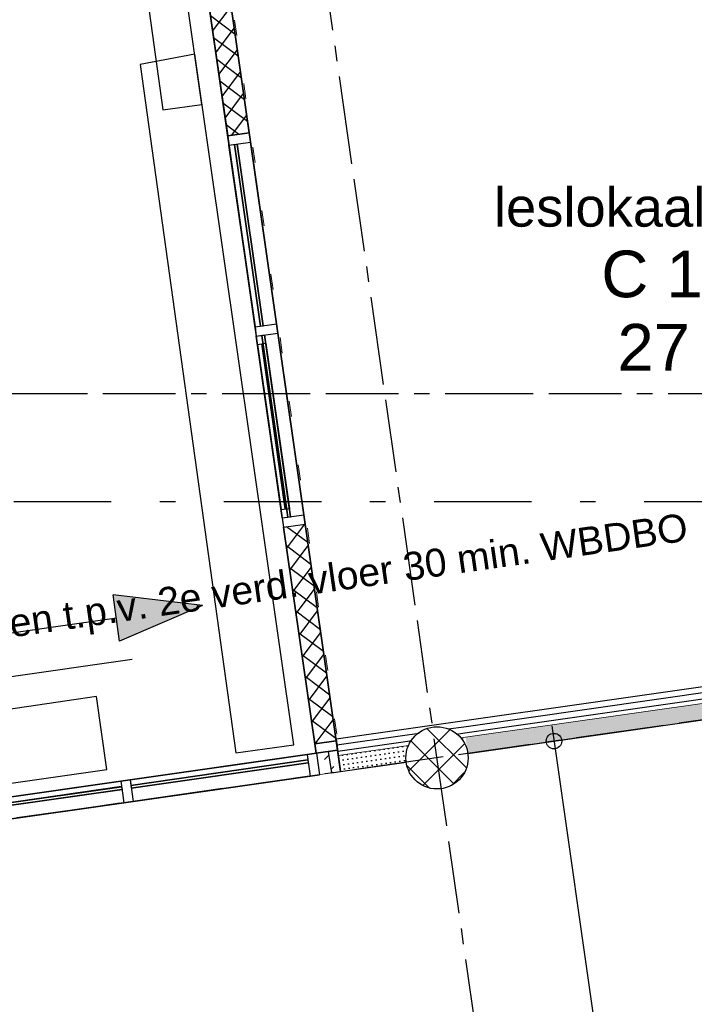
# Model space of a CAD drawing. Extents: x 1006 to 5197, y -24 to 263.
# Tile 100 of 124: x 1083.69 to 1088.03, y 6.03 to 12.36. Entities that reach past the tile are written whole.
import ezdxf
from ezdxf.enums import TextEntityAlignment as Align

# ---------------------------------------------------------------- set-up
doc = ezdxf.new("R2010")
doc.units = 0
doc.header["$MEASUREMENT"] = 0
for name, pattern in [('B0302', [1.2510000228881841, 0.6260000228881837, -0.3125, 0, -0.3125000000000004]), ('B0602', [0.3125, 0, -0.3125]), ('B0805', [1.3666666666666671, 0.5666666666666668, -0.1, 0.03333333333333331, -0.09999999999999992, 0.4666666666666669, -0.1000000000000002])]:
    doc.linetypes.add(name, pattern=pattern)
for name, color, linetype in [('00 WBDBO', 7, 'Continuous'), ('21 Buitenwanden', 7, 'Continuous'), ('22 Niet Constr Binnenwanden', 7, 'Continuous'), ('23 Vloeren', 7, 'Continuous'), ('24 Trappen', 7, 'Continuous'), ('28 Draagconstructies', 7, 'Continuous'), ('99 Aankleding 2D tek', 7, 'Continuous'), ('A Lijn doorsnede', 7, 'Continuous'), ('A Stramien', 7, 'Continuous'), ('T Tekst algemeen', 7, 'Continuous'), ('T Tekst_dim 1_ 100', 7, 'Continuous'), ('Z Gebruiksopp', 7, 'Continuous')]:
    doc.layers.add(name, color=color, linetype=linetype)
doc.styles.add('GENERATED_STYLE_3', font='Arial')
doc.styles.add('GENERATED_STYLE_5', font='Arial')
doc.styles.get("Standard").update_dxf_attribs({"font": 'txt', "bigfont": 'BIGFONT.SHX'})
doc.linetypes.add('B30', pattern='A,0,[3,120 2E VERDIEPING1.Shx,S=0.01984126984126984,R=0,X=0,Y=-3.996802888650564e-16],-2.5,0', length=2.5)
doc.dimstyles.new('GENERATED_STYLE__1', dxfattribs={"dimtxt": 0.25, "dimasz": 0.19, "dimexe": 0.18, "dimexo": 0, "dimgap": 0.09, "dimtad": 1, "dimdec": 0, "dimlfac": 1000, "dimzin": 0, "dimdsep": 46, "dimtxsty": 'Standard', "dimblk": 'ARROWHEAD_7', "dimblk1": 'ARROWHEAD_7', "dimblk2": 'ARROWHEAD_7', "dimcen": 0.09, "dimclrd": 7, "dimclre": 7, "dimclrt": 7, "dimadec": 1, "dimazin": 0, "dimtfac": 1, "dimtdec": 4, "dimtmove": 0, "dimatfit": 3, "dimfxl": 0, "dimtolj": 1, "dimtzin": 0, "dimarcsym": 0})
doc.dimstyles.new('GENERATED_STYLE__5', dxfattribs={"dimtxt": 0.1799999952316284, "dimasz": 0.19, "dimexe": 0.18, "dimexo": 0.04, "dimgap": 0.09, "dimtad": 1, "dimtih": 1, "dimtoh": 1, "dimdec": 0, "dimzin": 0, "dimdsep": 46, "dimtxsty": 'Standard', "dimblk": 'ARROWHEAD_9', "dimblk1": 'ARROWHEAD_9', "dimblk2": 'ARROWHEAD_9', "dimcen": 0.09, "dimclrd": 7, "dimclre": 7, "dimclrt": 7, "dimadec": 1, "dimazin": 0, "dimtfac": 1, "dimtdec": 4, "dimtmove": 0, "dimatfit": 3, "dimfxl": 0, "dimtolj": 1, "dimtzin": 0, "dimarcsym": 0})
pattern_1 = [(8.14500852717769, (988.2137332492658, 0), (-0.004250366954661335, 0.02969738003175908), [0, -0.03])]
pattern_2 = [(8.14500852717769, (988.2137332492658, 0), (-0.005667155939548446, 0.0395965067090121), [])]

# ---------------------------------------------------------------- blocks, each defined once
blk = doc.blocks.new('leslokaal muziek_C 1.6.8_273_2', base_point=(1088.094321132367, 10.66369410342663))
at = {"linetype": 'Continuous', "lineweight": 0, "flags": 1}
for tag in ['ROOM_PERIM', 'ROOM_WALLS_SURF', 'ROOM_DOORS_SURF', 'ROOM_WINDS_SURF', 'ROOM_BASELEV', 'ROOM_HEIGHT', 'ROOM_NET_AREA', 'ROOM_REDUCED_AREA', 'ROOM_CALC_AREA', 'ROOM_VOLUME']:
    blk.add_attdef(tag, text='', height=2, dxfattribs=at).set_placement((1088.094321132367, 10.09226553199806), align=Align.BOTTOM_LEFT)
at = {"layer": 'Z Gebruiksopp'}
for tag, height, style, p in [('ROOM_NAME', 0.25, 'GENERATED_STYLE_5', (1086.741219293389, 10.9503974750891)), ('ROOM_NUMBER', 0.3, 'GENERATED_STYLE_3', (1087.431073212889, 10.481309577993)), ('ROOM_AREA', 0.3, 'GENERATED_STYLE_3', (1087.535336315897, 10.00988100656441))]:
    blk.add_attdef(tag, text='', height=height, dxfattribs=dict(at, style=style)).set_placement(p, align=Align.BOTTOM_LEFT)
blk = doc.blocks.new('SLAB_399_2', base_point=(1072.985624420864, 25.8483122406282))
at = {"layer": '23 Vloeren', "color": 255, "linetype": 'B0602', "lineweight": 0, "flags": 128}
blk.add_lwpolyline([(1072.985624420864, 25.8483122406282), (1082.120897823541, 29.47730748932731), (1083.104615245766, 22.58390028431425), (1086.920980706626, 23.13567233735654), (1086.970463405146, 23.14282657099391), (1087.041506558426, 22.64644695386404), (1086.992013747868, 22.6393633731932), (1087.188535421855, 20.77546021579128), (1083.427153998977, 20.23712148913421), (1083.45781805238, 20.02224290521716), (1083.965975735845, 20.09497155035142), (1085.765258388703, 7.523355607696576), (1079.746704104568, 6.661964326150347), (1080.506673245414, 1.352048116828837), (1090.065334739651, 1.352048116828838), (1090.065334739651, 2.35204629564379), (1094.799167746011, 2.35204629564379), (1091.548490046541, 25.06458195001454), (1088.657841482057, 24.65160328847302), (1088.150631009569, 28.19549075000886), (1091.041175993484, 28.60919313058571), (1089.765735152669, 37.52071812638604), (1074.170468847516, 34.62885869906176), (1072.532516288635, 34.62885869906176)], close=True, dxfattribs=at)
blk = doc.blocks.new('VLIESGEVEL 06 2DE', base_point=(988.2137332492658, 0))
at = {"layer": '21 Buitenwanden', "linetype": 'Continuous'}
for p, q in [((985.240297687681, 6.938893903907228e-18), (991.10506585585, 6.938893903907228e-18)), ((991.10506585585, 6.938893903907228e-18), (985.240297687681, 6.938893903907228e-18)), ((988.6856882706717, 9.020562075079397e-17), (989.8353184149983, 9.020562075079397e-17)), ((988.6856882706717, 9.020562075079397e-17), (989.8353184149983, 9.020562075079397e-17)), ((989.8353184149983, 9.020562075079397e-17), (988.6856882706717, 9.020562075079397e-17)), ((988.6856882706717, 9.020562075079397e-17), (989.8353184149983, 9.020562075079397e-17)), ((989.8353184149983, 9.020562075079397e-17), (988.6856882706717, 9.020562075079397e-17)), ((988.6856882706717, 9.020562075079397e-17), (989.8353184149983, 9.020562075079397e-17)), ((989.8353184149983, 9.020562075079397e-17), (988.6856882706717, 9.020562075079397e-17)), ((988.6856882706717, 9.020562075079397e-17), (989.8353184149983, 9.020562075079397e-17)), ((989.8353184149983, 9.020562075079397e-17), (988.6856882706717, 9.020562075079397e-17)), ((989.8353184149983, 9.020562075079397e-17), (989.8953184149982, 9.020562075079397e-17)), ((989.8353184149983, 9.020562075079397e-17), (989.8353184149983, -0.1399999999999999)), ((989.8353184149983, 9.020562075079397e-17), (989.8353184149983, -0.1399999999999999)), ((989.8353184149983, 9.020562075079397e-17), (989.8353184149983, -0.1399999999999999)), ((989.8353184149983, 9.020562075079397e-17), (989.8353184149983, -0.1399999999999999)), ((989.8353184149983, 9.020562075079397e-17), (989.8353184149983, -0.1399999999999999)), ((989.8353184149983, 9.020562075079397e-17), (989.8353184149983, -0.1399999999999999)), ((989.8353184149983, 9.020562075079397e-17), (989.8353184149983, -0.1399999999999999)), ((989.8353184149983, 9.020562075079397e-17), (989.8353184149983, -0.1399999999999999)), ((989.8353184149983, 9.020562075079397e-17), (989.8353184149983, -0.1399999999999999)), ((990.4886921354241, 0.0001000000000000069), (989.8953184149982, 0.0001000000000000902)), ((989.8953184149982, 9.020562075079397e-17), (991.04506585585, 6.938893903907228e-18)), ((991.04506585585, 6.938893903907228e-18), (989.8953184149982, 9.020562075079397e-17)), ((989.8953184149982, 9.020562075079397e-17), (989.8953184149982, -0.05399999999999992)), ((989.8953184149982, 9.020562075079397e-17), (989.8953184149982, -0.05399999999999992)), ((989.8953184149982, 9.020562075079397e-17), (991.04506585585, 6.938893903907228e-18)), ((991.04506585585, 6.938893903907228e-18), (989.8953184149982, 9.020562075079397e-17)), ((989.8953184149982, 9.020562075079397e-17), (991.04506585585, 6.938893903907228e-18)), ((991.04506585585, 6.938893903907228e-18), (989.8953184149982, 9.020562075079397e-17)), ((989.8953184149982, 9.020562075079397e-17), (991.04506585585, 6.938893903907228e-18)), ((991.04506585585, 6.938893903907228e-18), (989.8953184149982, 9.020562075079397e-17)), ((989.8953184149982, 9.020562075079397e-17), (991.04506585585, 6.938893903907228e-18)), ((989.8953184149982, 9.020562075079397e-17), (991.04506585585, 6.938893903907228e-18)), ((991.04506585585, 6.938893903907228e-18), (989.8953184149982, 9.020562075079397e-17)), ((989.8953184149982, 9.020562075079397e-17), (989.8953184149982, -0.1399999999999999)), ((989.8953184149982, 9.020562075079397e-17), (989.8953184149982, -0.1399999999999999)), ((989.8953184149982, 9.020562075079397e-17), (989.8953184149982, -0.1399999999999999)), ((989.8953184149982, 9.020562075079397e-17), (989.8953184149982, -0.1399999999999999)), ((989.8953184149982, 9.020562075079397e-17), (989.8953184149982, -0.1399999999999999)), ((989.8953184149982, 9.020562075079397e-17), (989.8953184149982, -0.1399999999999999)), ((989.8953184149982, 9.020562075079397e-17), (989.8953184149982, -0.1399999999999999)), ((989.8953184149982, 9.020562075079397e-17), (989.8953184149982, -0.1399999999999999)), ((989.8953184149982, 9.020562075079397e-17), (989.8953184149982, -0.1399999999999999)), ((990.4886921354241, 0.0001000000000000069), (991.04506585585, 0.0001000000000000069)), ((991.04506585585, 6.938893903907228e-18), (991.04506585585, -0.054)), ((991.04506585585, 6.938893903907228e-18), (991.04506585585, -0.054)), ((991.04506585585, 6.938893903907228e-18), (991.10506585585, 6.938893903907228e-18)), ((991.04506585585, 6.938893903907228e-18), (991.04506585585, -0.14)), ((991.04506585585, 6.938893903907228e-18), (991.04506585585, -0.14)), ((991.04506585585, 6.938893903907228e-18), (991.04506585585, -0.14)), ((991.04506585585, 6.938893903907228e-18), (991.04506585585, -0.14)), ((991.04506585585, 6.938893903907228e-18), (991.04506585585, -0.14)), ((991.04506585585, 6.938893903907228e-18), (991.04506585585, -0.14)), ((991.04506585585, 6.938893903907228e-18), (991.04506585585, -0.14)), ((991.04506585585, 6.938893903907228e-18), (991.04506585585, -0.14)), ((991.04506585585, 6.938893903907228e-18), (991.04506585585, -0.14)), ((991.10506585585, 6.938893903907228e-18), (991.10506585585, -0.14)), ((991.10506585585, 6.938893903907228e-18), (991.10506585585, -0.14)), ((991.10506585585, 6.938893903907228e-18), (991.10506585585, -0.14)), ((988.6856882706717, -0.03599999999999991), (989.833688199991, -0.03599999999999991)), ((989.833688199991, -0.03599999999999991), (988.6856882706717, -0.03599999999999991)), ((988.6856882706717, -0.03599999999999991), (989.8353184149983, -0.03599999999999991)), ((989.8353184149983, -0.03599999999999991), (988.6856882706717, -0.03599999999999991)), ((988.6856882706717, -0.05399999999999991), (989.833688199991, -0.05399999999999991)), ((989.833688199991, -0.05399999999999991), (988.6856882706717, -0.05399999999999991)), ((988.6856882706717, -0.05399999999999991), (989.8353184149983, -0.05399999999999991)), ((989.8353184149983, -0.05399999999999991), (988.6856882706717, -0.05399999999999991)), ((988.6856882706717, -0.05399999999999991), (989.8353184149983, -0.05399999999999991)), ((989.8353184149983, -0.05399999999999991), (988.6856882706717, -0.05399999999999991)), ((988.6856882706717, -0.05399999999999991), (989.8353184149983, -0.05399999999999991)), ((989.8353184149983, -0.05399999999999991), (988.6856882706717, -0.05399999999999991)), ((988.6856882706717, -0.05409999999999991), (989.8353184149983, -0.05409999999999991)), ((989.8353184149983, -0.05409999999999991), (988.6856882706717, -0.05409999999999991)), ((988.6856882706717, -0.05409999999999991), (989.8353184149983, -0.05409999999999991)), ((989.8353184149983, -0.05409999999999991), (988.6856882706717, -0.05409999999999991)), ((989.833688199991, -0.03599999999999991), (989.833688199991, -0.05399999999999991)), ((989.833688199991, -0.03599999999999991), (989.833688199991, -0.05399999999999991)), ((989.8353184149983, -0.03599999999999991), (989.8353184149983, -0.05399999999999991)), ((989.8353184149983, -0.03599999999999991), (989.8353184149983, -0.05399999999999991)), ((989.8353184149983, -0.05399999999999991), (989.8353184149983, -0.05409999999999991)), ((989.8353184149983, -0.05399999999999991), (989.8353184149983, -0.05409999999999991)), ((989.8353184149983, -0.05399999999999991), (989.8353184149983, -0.05409999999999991)), ((989.8353184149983, -0.05399999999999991), (989.8353184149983, -0.05409999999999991)), ((989.8953184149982, -0.03599999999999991), (991.04506585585, -0.03599999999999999)), ((991.04506585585, -0.03599999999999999), (989.8953184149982, -0.03599999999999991)), ((989.8953184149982, -0.03599999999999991), (989.8953184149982, -0.05399999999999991)), ((989.8953184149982, -0.03599999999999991), (989.8953184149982, -0.05399999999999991)), ((989.8953184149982, -0.05399999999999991), (991.04506585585, -0.05399999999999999)), ((991.04506585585, -0.05399999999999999), (989.8953184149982, -0.05399999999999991)), ((989.8953184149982, -0.05399999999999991), (991.04506585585, -0.05399999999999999)), ((991.04506585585, -0.05399999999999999), (989.8953184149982, -0.05399999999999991)), ((989.8953184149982, -0.05399999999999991), (989.8953184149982, -0.05409999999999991)), ((989.8953184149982, -0.05399999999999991), (989.8953184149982, -0.05409999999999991)), ((989.8953184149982, -0.05399999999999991), (991.04506585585, -0.05399999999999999)), ((991.04506585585, -0.05399999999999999), (989.8953184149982, -0.05399999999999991)), ((989.8953184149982, -0.05399999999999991), (989.8953184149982, -0.05409999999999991)), ((989.8953184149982, -0.05399999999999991), (989.8953184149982, -0.05409999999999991)), ((989.8953184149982, -0.05399999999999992), (991.04506585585, -0.054)), ((991.04506585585, -0.054), (989.8953184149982, -0.05399999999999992)), ((989.8953184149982, -0.05409999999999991), (991.04506585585, -0.0541)), ((991.04506585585, -0.0541), (989.8953184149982, -0.05409999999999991)), ((989.8953184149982, -0.05409999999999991), (991.04506585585, -0.0541)), ((991.04506585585, -0.0541), (989.8953184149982, -0.05409999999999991)), ((991.04506585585, -0.03599999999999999), (991.04506585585, -0.05399999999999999)), ((991.04506585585, -0.03599999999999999), (991.04506585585, -0.05399999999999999)), ((991.04506585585, -0.05399999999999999), (991.04506585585, -0.0541)), ((991.04506585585, -0.05399999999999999), (991.04506585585, -0.0541)), ((991.04506585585, -0.05399999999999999), (991.04506585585, -0.0541)), ((991.04506585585, -0.05399999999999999), (991.04506585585, -0.0541)), ((991.10506585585, -0.14), (985.240297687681, -0.14)), ((991.10506585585, -0.14), (985.240297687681, -0.14)), ((988.6856882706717, -0.1399999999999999), (989.8353184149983, -0.1399999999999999)), ((988.6856882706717, -0.1399999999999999), (989.8353184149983, -0.1399999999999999)), ((989.8353184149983, -0.1399999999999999), (988.6856882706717, -0.1399999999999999)), ((988.6856882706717, -0.1399999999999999), (989.8353184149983, -0.1399999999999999)), ((989.8353184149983, -0.1399999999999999), (988.6856882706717, -0.1399999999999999)), ((988.6856882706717, -0.1399999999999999), (989.8353184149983, -0.1399999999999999)), ((989.8353184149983, -0.1399999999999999), (988.6856882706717, -0.1399999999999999)), ((988.6856882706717, -0.1399999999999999), (989.8353184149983, -0.1399999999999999)), ((989.8353184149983, -0.1399999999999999), (988.6856882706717, -0.1399999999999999)), ((989.8353184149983, -0.1399999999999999), (989.8953184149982, -0.1399999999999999)), ((989.8953184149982, -0.1399999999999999), (991.04506585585, -0.14)), ((991.04506585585, -0.14), (989.8953184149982, -0.1399999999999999)), ((989.8953184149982, -0.1399999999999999), (991.04506585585, -0.14)), ((991.04506585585, -0.14), (989.8953184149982, -0.1399999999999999)), ((989.8953184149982, -0.1399999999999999), (991.04506585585, -0.14)), ((991.04506585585, -0.14), (989.8953184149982, -0.1399999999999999)), ((989.8953184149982, -0.1399999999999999), (991.04506585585, -0.14)), ((989.8953184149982, -0.1399999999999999), (991.04506585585, -0.14)), ((991.04506585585, -0.14), (989.8953184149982, -0.1399999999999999)), ((991.04506585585, -0.14), (991.10506585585, -0.14))]:
    blk.add_line(p, q, dxfattribs=at)
blk = doc.blocks.new('WALL_191_2', base_point=(1079.746436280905, 6.661925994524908))
at = {"layer": '21 Buitenwanden', "linetype": 'Continuous'}
h = blk.add_hatch(dxfattribs=at)
h.set_pattern_fill('13_45gr_isolatie_0002', color=256, style=0, pattern_type=2)
h.set_pattern_definition([(45, (988.2137332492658, 0), (-0.05303300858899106, 0.05303300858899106), []), (135, (988.2137332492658, 0), (0.05303300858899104, 0.05303300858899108), [])])
h.paths.add_polyline_path([(1085.698059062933, 7.51373786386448), (1085.75547399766, 7.521955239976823), (1085.597051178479, 7.640707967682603), (1085.678224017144, 7.652325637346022)], flags=0)
for p, q in [((1085.698059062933, 7.51373786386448), (1085.678224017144, 7.652325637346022)), ((1085.698059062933, 7.513737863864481), (1085.75547399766, 7.521955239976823))]:
    blk.add_line(p, q, dxfattribs=at)
at = {"layer": '21 Buitenwanden', "linetype": 'Continuous', "xscale": 1.000039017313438, "rotation": 8.145008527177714}
blk.add_blockref('VLIESGEVEL 06 2DE', (1082.737193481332, 7.23139762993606), dxfattribs=at)
blk = doc.blocks.new('SSN_VLIESGEVEL 05 2DE', base_point=(988.2137332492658, 0))
at = {"layer": '21 Buitenwanden', "linetype": 'Continuous'}
h = blk.add_hatch(dxfattribs=at)
h.set_pattern_fill('Raster_100_0002', color=256, style=0, pattern_type=2)
h.set_pattern_definition([(44.99999999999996, (990.1032108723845, -0.05620352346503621), (-0.07071067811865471, 0.0707106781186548), []), (135, (990.1032108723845, -0.05620352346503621), (0.07071067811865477, 0.07071067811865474), [])])
h.paths.add_polyline_path([(989.2357331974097, -0.14), (990.4157333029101, -0.14), (990.4157333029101, 0), (989.2357331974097, 0)], flags=0)
h = blk.add_hatch(dxfattribs=at)
h.set_pattern_fill('Raster_100_0002', color=256, style=0, pattern_type=2)
h.set_pattern_definition([(45.00000000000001, (993.5742143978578, -0.08571208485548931), (-0.07071067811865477, 0.07071067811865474), []), (135.0000000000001, (993.5742143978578, -0.08571208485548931), (0.07071067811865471, 0.0707106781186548), [])])
h.paths.add_polyline_path([(992.955733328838, -0.14), (994.3637332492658, -0.14), (994.3637332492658, 0), (992.955733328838, 0)], flags=0)
for p, q in [((994.4237332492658, 0), (982.0037332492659, 0)), ((994.4237332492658, 0), (982.0037332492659, 0)), ((990.4157333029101, 0), (989.2357331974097, 0)), ((989.2357331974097, 0), (991.6557332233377, 0)), ((990.4157333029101, 0), (989.2357331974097, 0)), ((989.2357331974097, 0), (990.4157333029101, 0)), ((989.2357331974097, 0), (990.4157333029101, 0)), ((990.4157333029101, 0), (989.2357331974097, 0)), ((989.2357331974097, 0), (990.4157333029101, 0)), ((990.4157333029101, 0), (989.2357331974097, 0)), ((989.2357331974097, 0), (990.4157333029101, 0)), ((990.4157333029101, 0), (989.2357331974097, 0)), ((990.4157333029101, -0.14), (990.4157333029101, 0)), ((990.4157333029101, 0), (990.4157333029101, -0.14)), ((990.4157333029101, 0), (990.4157333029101, -0.14)), ((990.4157333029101, 0), (990.4157333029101, -0.14)), ((990.4157333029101, 0), (990.4157333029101, -0.14)), ((990.4157333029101, 0), (990.4157333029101, -0.14)), ((990.4157333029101, 0), (990.4157333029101, -0.14)), ((990.4157333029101, 0), (990.4157333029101, -0.14)), ((990.4157333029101, 0), (990.4157333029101, -0.14)), ((990.47573330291, 0), (991.6557332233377, 0)), ((991.6557332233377, 0), (990.47573330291, 0)), ((991.6557332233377, 0), (990.47573330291, 0)), ((990.47573330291, 0), (991.6557332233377, 0)), ((991.6557332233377, 0), (990.47573330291, 0)), ((990.47573330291, 0), (991.6557332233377, 0)), ((991.6557332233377, 0), (990.47573330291, 0)), ((990.47573330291, 0), (991.6557332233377, 0)), ((990.47573330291, 0), (990.47573330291, -0.14)), ((990.47573330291, 0), (990.47573330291, -0.14)), ((990.47573330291, 0), (990.47573330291, -0.14)), ((990.47573330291, 0), (990.47573330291, -0.14)), ((990.47573330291, 0), (990.47573330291, -0.14)), ((990.47573330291, 0), (990.47573330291, -0.14)), ((990.47573330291, 0), (990.47573330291, -0.14)), ((990.47573330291, 0), (990.47573330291, -0.14)), ((991.6557332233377, 0), (991.7157332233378, 0)), ((991.6557332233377, 0), (991.6557332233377, -0.14)), ((991.6557332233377, 0), (991.6557332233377, -0.14)), ((991.6557332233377, 0), (991.6557332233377, -0.14)), ((991.6557332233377, 0), (991.6557332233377, -0.14)), ((991.6557332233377, 0), (991.6557332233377, -0.14)), ((991.6557332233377, 0), (991.6557332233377, -0.14)), ((991.6557332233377, 0), (991.6557332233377, -0.14)), ((991.6557332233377, 0), (991.6557332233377, -0.14)), ((991.6557332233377, 0), (991.6557332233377, -0.14)), ((991.7157332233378, 0), (992.8957333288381, 0)), ((992.8957333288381, 0), (991.7157332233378, 0)), ((991.7157332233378, 0), (991.7157332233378, -0.05400000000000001)), ((991.7157332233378, 0), (991.7157332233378, -0.05400000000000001)), ((991.7157332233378, 0), (992.8957333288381, 0)), ((991.7157332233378, 0), (992.8957333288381, 0)), ((992.8957333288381, 0), (991.7157332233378, 0)), ((991.7157332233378, 0), (992.8957333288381, 0)), ((992.8957333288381, 0), (991.7157332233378, 0)), ((991.7157332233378, 0), (992.8957333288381, 0)), ((992.8957333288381, 0), (991.7157332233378, 0)), ((991.7157332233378, 0), (992.8957333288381, 0)), ((992.8957333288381, 0), (991.7157332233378, 0)), ((991.7157332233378, 0), (991.7157332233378, -0.14)), ((991.7157332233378, 0), (991.7157332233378, -0.14)), ((991.7157332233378, 0), (991.7157332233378, -0.14)), ((991.7157332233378, 0), (991.7157332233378, -0.14)), ((991.7157332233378, 0), (991.7157332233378, -0.14)), ((991.7157332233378, 0), (991.7157332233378, -0.14)), ((991.7157332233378, 0), (991.7157332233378, -0.14)), ((991.7157332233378, 0), (991.7157332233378, -0.14)), ((991.7157332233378, 0), (991.7157332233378, -0.14)), ((991.7697332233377, 0), (992.8417333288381, 0)), ((992.8417333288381, 0), (991.7697332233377, 0)), ((991.7697332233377, 0), (991.7697332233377, -0.05400000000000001)), ((991.7697332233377, 0), (991.7697332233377, -0.05400000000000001)), ((992.305733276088, 0.0001), (992.8957333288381, 0.0001)), ((992.8417333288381, 0), (992.8417333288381, -0.05400000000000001)), ((992.8417333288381, 0), (992.8417333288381, -0.05400000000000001)), ((992.8957333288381, 0), (992.8957333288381, -0.05400000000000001)), ((992.8957333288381, 0), (992.8957333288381, -0.05400000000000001)), ((992.8957333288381, 0), (992.955733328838, 0)), ((992.8957333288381, 0), (992.8957333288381, -0.14)), ((992.8957333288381, 0), (992.8957333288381, -0.14)), ((992.8957333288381, 0), (992.8957333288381, -0.14)), ((992.8957333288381, 0), (992.8957333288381, -0.14)), ((992.8957333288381, 0), (992.8957333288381, -0.14)), ((992.8957333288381, 0), (992.8957333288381, -0.14)), ((992.8957333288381, 0), (992.8957333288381, -0.14)), ((992.8957333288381, 0), (992.8957333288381, -0.14)), ((992.8957333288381, 0), (992.8957333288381, -0.14)), ((994.3637332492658, 0), (992.955733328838, 0)), ((992.955733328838, 0), (992.955733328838, -0.14)), ((992.955733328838, 0), (994.3637332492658, 0)), ((994.3637332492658, 0), (992.955733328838, 0)), ((992.955733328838, 0), (994.3637332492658, 0)), ((994.3637332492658, 0), (992.955733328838, 0)), ((992.955733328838, 0), (994.3637332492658, 0)), ((994.3637332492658, 0), (992.955733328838, 0)), ((992.955733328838, 0), (994.3637332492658, 0)), ((992.955733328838, 0), (994.3637332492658, 0)), ((994.3637332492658, 0), (992.955733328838, 0)), ((992.955733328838, 0), (992.955733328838, -0.14)), ((992.955733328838, 0), (992.955733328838, -0.14)), ((992.955733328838, 0), (992.955733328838, -0.14)), ((992.955733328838, 0), (992.955733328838, -0.14)), ((992.955733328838, 0), (992.955733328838, -0.14)), ((992.955733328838, 0), (992.955733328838, -0.14)), ((992.955733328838, 0), (992.955733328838, -0.14)), ((992.955733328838, 0), (992.955733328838, -0.14)), ((992.955733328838, 0), (992.955733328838, -0.14)), ((994.3637332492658, -0.14), (994.3637332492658, 0)), ((994.3637332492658, 0), (994.4237332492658, 0)), ((994.3637332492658, 0), (994.3637332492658, -0.14)), ((994.3637332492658, 0), (994.3637332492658, -0.14)), ((994.3637332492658, 0), (994.3637332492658, -0.14)), ((994.3637332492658, 0), (994.3637332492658, -0.14)), ((994.3637332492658, 0), (994.3637332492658, -0.14)), ((994.3637332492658, 0), (994.3637332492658, -0.14)), ((994.3637332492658, 0), (994.3637332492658, -0.14)), ((994.3637332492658, 0), (994.3637332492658, -0.14)), ((994.3637332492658, 0), (994.3637332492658, -0.14)), ((994.4237332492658, -0.14), (994.4237332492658, 0)), ((994.4237332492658, 0), (994.4237332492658, -0.14)), ((994.4237332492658, 0), (994.4237332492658, -0.14)), ((990.4757331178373, -0.036), (991.6557332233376, -0.036)), ((991.6557332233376, -0.036), (990.4757331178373, -0.036)), ((990.4757331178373, -0.036), (990.4757331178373, -0.054)), ((990.4757331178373, -0.036), (990.4757331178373, -0.054)), ((990.4757331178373, -0.054), (990.4757331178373, -0.0541)), ((990.4757331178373, -0.054), (990.4757331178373, -0.0541)), ((990.4757331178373, -0.054), (990.4757331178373, -0.0541)), ((990.4757331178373, -0.054), (990.4757331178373, -0.0541)), ((990.4757331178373, -0.054), (990.4757331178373, -0.0541)), ((990.4757331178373, -0.054), (990.4757331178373, -0.0541)), ((990.4757331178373, -0.0541), (991.6557332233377, -0.0541)), ((991.6557332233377, -0.0541), (990.4757331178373, -0.0541)), ((990.4757331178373, -0.0541), (991.6557332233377, -0.0541)), ((991.6557332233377, -0.0541), (990.4757331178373, -0.0541)), ((990.4757331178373, -0.0541), (991.6557332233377, -0.0541)), ((991.6557332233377, -0.0541), (990.4757331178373, -0.0541)), ((991.6557332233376, -0.036), (991.6557332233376, -0.054)), ((991.6557332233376, -0.036), (991.6557332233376, -0.054)), ((991.6557332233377, -0.054), (991.6557332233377, -0.0541)), ((991.6557332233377, -0.054), (991.6557332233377, -0.0541)), ((991.6557332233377, -0.054), (991.6557332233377, -0.0541)), ((991.6557332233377, -0.054), (991.6557332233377, -0.0541)), ((991.6557332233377, -0.054), (991.6557332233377, -0.0541)), ((991.6557332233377, -0.054), (991.6557332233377, -0.0541)), ((991.7157332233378, -0.036), (992.8957333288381, -0.036)), ((992.8957333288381, -0.036), (991.7157332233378, -0.036)), ((991.7157332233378, -0.036), (991.7157332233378, -0.054)), ((991.7157332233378, -0.036), (991.7157332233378, -0.054)), ((991.7157332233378, -0.054), (991.7157332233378, -0.0541)), ((991.7157332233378, -0.054), (991.7157332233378, -0.0541)), ((991.7157332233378, -0.054), (991.7157332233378, -0.0541)), ((991.7157332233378, -0.054), (991.7157332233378, -0.0541)), ((992.8957333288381, -0.0541), (991.7157332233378, -0.0541)), ((991.7157332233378, -0.0541), (992.8957333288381, -0.0541)), ((992.8957333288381, -0.0541), (991.7157332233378, -0.0541)), ((991.7697332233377, -0.027), (992.8417333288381, -0.027)), ((992.8417333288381, -0.027), (991.7697332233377, -0.027)), ((991.7697332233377, -0.05400000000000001), (992.8417333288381, -0.05400000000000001)), ((992.8417333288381, -0.05400000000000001), (991.7697332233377, -0.05400000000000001)), ((992.8957333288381, -0.036), (992.8957333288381, -0.054)), ((992.8957333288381, -0.036), (992.8957333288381, -0.054)), ((992.8957333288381, -0.054), (992.8957333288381, -0.0541)), ((992.8957333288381, -0.054), (992.8957333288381, -0.0541)), ((992.8957333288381, -0.054), (992.8957333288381, -0.0541)), ((992.8957333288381, -0.054), (992.8957333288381, -0.0541)), ((982.0037332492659, -0.14), (994.4237332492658, -0.14)), ((994.4237332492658, -0.14), (982.0037332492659, -0.14)), ((989.2357331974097, -0.14), (990.4157333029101, -0.14)), ((989.2357331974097, -0.14), (991.6557332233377, -0.14)), ((990.4157333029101, -0.14), (989.2357331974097, -0.14)), ((989.2357331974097, -0.14), (990.4157333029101, -0.14)), ((989.2357331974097, -0.14), (990.4157333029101, -0.14)), ((990.4157333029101, -0.14), (989.2357331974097, -0.14)), ((989.2357331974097, -0.14), (990.4157333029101, -0.14)), ((990.4157333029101, -0.14), (989.2357331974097, -0.14)), ((989.2357331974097, -0.14), (990.4157333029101, -0.14)), ((990.4157333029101, -0.14), (989.2357331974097, -0.14)), ((990.47573330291, -0.14), (991.6557332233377, -0.14)), ((991.6557332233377, -0.14), (990.47573330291, -0.14)), ((991.6557332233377, -0.14), (990.47573330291, -0.14)), ((990.47573330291, -0.14), (991.6557332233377, -0.14)), ((991.6557332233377, -0.14), (990.47573330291, -0.14)), ((990.47573330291, -0.14), (991.6557332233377, -0.14)), ((991.6557332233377, -0.14), (990.47573330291, -0.14)), ((990.47573330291, -0.14), (991.6557332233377, -0.14)), ((991.6557332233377, -0.14), (991.7157332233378, -0.14)), ((991.7157332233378, -0.14), (992.8957333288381, -0.14)), ((991.7157332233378, -0.14), (992.8957333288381, -0.14)), ((992.8957333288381, -0.14), (991.7157332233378, -0.14)), ((991.7157332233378, -0.14), (992.8957333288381, -0.14)), ((992.8957333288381, -0.14), (991.7157332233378, -0.14)), ((991.7157332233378, -0.14), (992.8957333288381, -0.14)), ((992.8957333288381, -0.14), (991.7157332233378, -0.14)), ((991.7157332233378, -0.14), (992.8957333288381, -0.14)), ((992.8957333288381, -0.14), (991.7157332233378, -0.14)), ((992.8957333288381, -0.14), (992.955733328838, -0.14)), ((992.955733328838, -0.14), (994.3637332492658, -0.14)), ((992.955733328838, -0.14), (994.3637332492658, -0.14)), ((994.3637332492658, -0.14), (992.955733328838, -0.14)), ((992.955733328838, -0.14), (994.3637332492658, -0.14)), ((994.3637332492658, -0.14), (992.955733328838, -0.14)), ((992.955733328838, -0.14), (994.3637332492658, -0.14)), ((994.3637332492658, -0.14), (992.955733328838, -0.14)), ((992.955733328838, -0.14), (994.3637332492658, -0.14)), ((992.955733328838, -0.14), (994.3637332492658, -0.14)), ((994.3637332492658, -0.14), (992.955733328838, -0.14)), ((994.3637332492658, -0.14), (994.4237332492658, -0.14))]:
    blk.add_line(p, q, dxfattribs=at)
blk = doc.blocks.new('WALL_186_2', base_point=(1085.75547399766, 7.521955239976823))
at = {"layer": '21 Buitenwanden', "linetype": 'Continuous'}
for p, q in [((1085.73563895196, 7.660543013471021), (1085.597051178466, 7.640707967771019)), ((1085.75547399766, 7.521955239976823), (1085.73563895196, 7.660543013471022))]:
    blk.add_line(p, q, dxfattribs=at)
at = {"layer": '21 Buitenwanden', "linetype": 'Continuous', "xscale": -0.9999999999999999, "rotation": 98.14500849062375}
blk.add_blockref('SSN_VLIESGEVEL 05 2DE', (1084.717225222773, 13.78806563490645), dxfattribs=at)
blk = doc.blocks.new('WALL_190_2', base_point=(1085.75547399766, 7.521955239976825))
at = {"layer": '22 Niet Constr Binnenwanden', "linetype": 'Continuous'}
h = blk.add_hatch(dxfattribs=at)
h.set_pattern_fill('04_50___0002', color=256, style=0, pattern_type=2)
h.set_pattern_definition(pattern_2)
h.paths.add_polyline_path([(1086.543274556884, 7.846847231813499), (1086.558150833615, 7.74290641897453), (1091.658552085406, 8.472889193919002), (1091.643675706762, 8.57683010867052)], flags=0)
h = blk.add_hatch(dxfattribs=at)
h.set_pattern_fill('03_25___0002', color=256, style=0, pattern_type=2)
h.set_pattern_definition(pattern_1)
h.paths.add_polyline_path([(1086.558150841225, 7.742906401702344), (1086.573027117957, 7.638965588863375), (1091.673428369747, 8.368948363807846), (1091.658551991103, 8.472889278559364)], flags=0)
h = blk.add_hatch(dxfattribs=at)
h.set_pattern_fill('04_50___0002', color=256, style=0, pattern_type=2)
h.set_pattern_definition(pattern_2)
h.paths.add_polyline_path([(1085.740597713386, 7.62589607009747), (1086.162185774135, 7.686234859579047), (1086.147309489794, 7.790175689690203), (1085.725721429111, 7.729836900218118)], flags=0)
h = blk.add_hatch(dxfattribs=at)
h.set_pattern_fill('04_50___0002', color=256, style=0, pattern_type=2)
h.set_pattern_definition(pattern_2)
h.paths.add_polyline_path([(1086.147309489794, 7.790175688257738), (1086.162185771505, 7.686234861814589), (1086.192549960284, 7.690580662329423), (1086.233623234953, 7.752051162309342), (1086.298507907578, 7.795405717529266), (1086.375044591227, 7.810629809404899), (1086.451581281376, 7.795405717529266), (1086.516465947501, 7.752051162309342), (1086.525681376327, 7.738259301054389), (1086.558150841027, 7.742906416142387), (1086.543274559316, 7.846847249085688)], flags=0)
h = blk.add_hatch(dxfattribs=at)
h.set_pattern_fill('03_25___0002', color=256, style=0, pattern_type=2)
h.set_pattern_definition(pattern_1)
h.paths.add_polyline_path([(1086.55815084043, 7.742906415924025), (1086.525681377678, 7.73825929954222), (1086.559820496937, 7.68716649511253), (1086.569508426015, 7.638461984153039), (1086.573027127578, 7.638965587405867)], flags=0)
h = blk.add_hatch(dxfattribs=at)
h.set_pattern_fill('03_25___0002', color=256, style=0, pattern_type=2)
h.set_pattern_definition(pattern_1)
h.paths.add_polyline_path([(1085.75547399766, 7.521955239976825), (1086.177062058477, 7.58229402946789), (1086.162185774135, 7.686234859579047), (1085.740597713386, 7.62589607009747)], flags=0)
h = blk.add_hatch(dxfattribs=at)
h.set_pattern_fill('03_25___0002', color=256, style=0, pattern_type=2)
h.set_pattern_definition(pattern_1)
h.paths.add_polyline_path([(1086.162185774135, 7.686234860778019), (1086.177062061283, 7.582294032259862), (1086.180580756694, 7.58279763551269), (1086.175044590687, 7.610629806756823), (1086.190268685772, 7.68716649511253), (1086.192549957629, 7.690580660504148)], flags=0)
for p, q in [((1091.495188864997, 8.555578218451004), (1085.725721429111, 7.729836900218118)), ((1086.573027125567, 7.638965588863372), (1091.673428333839, 8.368948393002)), ((1085.725721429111, 7.729836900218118), (1085.75547399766, 7.521955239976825)), ((1085.75547399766, 7.521955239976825), (1086.177062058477, 7.582294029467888))]:
    blk.add_line(p, q, dxfattribs=at)
at = {"layer": '22 Niet Constr Binnenwanden', "color": 255, "linetype": 'Continuous', "lineweight": 0}
for p, q in [((1086.558150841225, 7.74290641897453), (1091.658552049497, 8.472889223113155)), ((1086.528671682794, 7.738687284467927), (1086.558150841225, 7.742906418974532)), ((1085.740597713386, 7.62589607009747), (1086.162185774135, 7.686234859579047)), ((1086.162185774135, 7.686234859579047), (1086.191664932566, 7.690453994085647))]:
    blk.add_line(p, q, dxfattribs=at)
blk = doc.blocks.new('LINE_34818_2', base_point=(1079.448139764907, 7.813762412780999))
at = {"layer": '99 Aankleding 2D tek', "linetype": 'Continuous'}
blk.add_hatch(color=256, dxfattribs=at).paths.add_polyline_path([(1084.8676088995, 8.589411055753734), (1084.334700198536, 8.36161124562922), (1084.292196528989, 8.658585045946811)], flags=0)
for p, q in [((1084.8676088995, 8.589411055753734), (1084.292196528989, 8.658585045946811)), ((1084.334700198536, 8.36161124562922), (1084.292196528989, 8.658585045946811)), ((1084.8676088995, 8.589411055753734), (1084.334700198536, 8.36161124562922)), ((1080.002300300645, 7.893075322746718), (1084.313448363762, 8.510098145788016))]:
    blk.add_line(p, q, dxfattribs=at)
blk = doc.blocks.new('*D369', base_point=(988.2137332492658, 0))
at = {"layer": 'A Stramien', "linetype": 'Continuous'}
for p, q in [((1087.112839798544, 7.817244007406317), (1087.134091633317, 7.668757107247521)), ((1086.941399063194, 7.691687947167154), (1087.312616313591, 7.74481753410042)), ((1087.134091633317, 7.668757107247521), (1087.822624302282, 2.857968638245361)), ((1087.822624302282, 2.85796863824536), (1087.843876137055, 2.709481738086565)), ((1087.644099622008, 2.781908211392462), (1088.015316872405, 2.835037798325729))]:
    blk.add_line(p, q, dxfattribs=at)
for centre in [(1087.127007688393, 7.718252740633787), (1087.829708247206, 2.808473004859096)]:
    blk.add_circle(centre, 0.05, dxfattribs=at)
at = {"layer": 'A Stramien', "insert": (1087.71682670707, 5.714642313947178), "char_height": 0.25, "attachment_point": 1, "rotation": 278.1450085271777}
blk.add_mtext('{4.960}', dxfattribs=at)
blk = doc.blocks.new('ARROWHEAD_7')
at = {"color": 0, "linetype": 'Continuous', "lineweight": 0}
for p, q in [((0, 0), (-1, 0)), ((-0.25, 0), (0.25, 0)), ((0, -0.25), (0, 0.25))]:
    blk.add_line(p, q, dxfattribs=at)
blk.add_circle((0, 0), 0.25, dxfattribs=at)
blk = doc.blocks.new('*D448', base_point=(988.2137332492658, 0))
at = {"layer": 'T Tekst algemeen', "linetype": 'Continuous'}
for p, q in [((1089.877383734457, 11.85989183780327), (1089.786248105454, 11.75175166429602)), ((1089.877383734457, 11.85989183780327), (1089.985523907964, 11.7687562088)), ((1089.985523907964, 11.7687562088), (1089.786248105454, 11.75175166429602)), ((1090.460971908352, 11.34728153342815), (1090.356651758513, 11.44276612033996)), ((1090.36548732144, 11.24296138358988), (1090.356651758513, 11.44276612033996)), ((1090.460971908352, 11.34728153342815), (1090.36548732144, 11.24296138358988))]:
    blk.add_line(p, q, dxfattribs=at)
blk.add_arc((1090.388545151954, 11.85332840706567), 0.5112035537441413, 190.490313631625, 266.9190442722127, dxfattribs=at)
at = {"layer": 'T Tekst algemeen', "insert": (1089.642804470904, 11.33401471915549), "char_height": 0.1799999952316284, "attachment_point": 1, "style": 'GENERATED_STYLE_3'}
blk.add_mtext('{98,9°}', dxfattribs=at)
blk = doc.blocks.new('ARROWHEAD_9')
at = {"color": 0, "linetype": 'Continuous', "lineweight": 0}
blk.add_line((0, 0), (-1, 0), dxfattribs=at)
at = {"color": 0, "linetype": 'Continuous', "lineweight": 0, "flags": 128}
blk.add_lwpolyline([(-0.525, 0.525), (0, 0), (-0.525, -0.525)], close=True, dxfattribs=at)
blk = doc.blocks.new('*D450', base_point=(988.2137332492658, 0))
at = {"layer": 'T Tekst_dim 1_ 100', "linetype": 'Continuous'}
for p, q in [((1088.889913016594, 36.84971496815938), (1088.822902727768, 36.72517733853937)), ((1088.889913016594, 36.84971496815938), (1089.014450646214, 36.78270467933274)), ((1089.014450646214, 36.78270467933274), (1088.822902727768, 36.72517733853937)), ((1089.409875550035, 36.47643856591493), (1089.306555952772, 36.57300492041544)), ((1089.313309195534, 36.37311896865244), (1089.306555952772, 36.57300492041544)), ((1089.409875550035, 36.47643856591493), (1089.313309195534, 36.37311896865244))]:
    blk.add_line(p, q, dxfattribs=at)
blk.add_arc((1089.344388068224, 36.93400062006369), 0.4622246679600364, 202.9265008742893, 265.7250502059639, dxfattribs=at)
at = {"layer": 'T Tekst_dim 1_ 100', "insert": (1088.680270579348, 36.41229200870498), "char_height": 0.1799999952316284, "attachment_point": 1, "style": 'GENERATED_STYLE_3'}
blk.add_mtext('{87,6°}', dxfattribs=at)
blk = doc.blocks.new('CUTPLANE_2_2', base_point=(1007.498338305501, 9.25754039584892))
at = {"layer": 'A Lijn doorsnede', "linetype": 'B0302'}
blk.add_line((1007.998338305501, 9.25754039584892), (1096.344557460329, 9.25754039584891), dxfattribs=at)
blk = doc.blocks.new('COLUMN_43_2', base_point=(1086.375044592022, 7.610629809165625))
at = {"layer": '28 Draagconstructies', "linetype": 'Continuous'}
h = blk.add_hatch(dxfattribs=at)
h.set_pattern_fill('11_Beton__blok__0002', color=256, style=0, pattern_type=2)
h.set_pattern_definition([(45, (988.2137332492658, 0), (-0.09192388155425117, 0.09192388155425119), []), (135, (988.2137332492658, 0), (0.09192388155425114, 0.09192388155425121), [])])
h.paths.add_polyline_path([(1086.375044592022, 7.410629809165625, 0.4142135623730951), (1086.575044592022, 7.610629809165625, 0.4142135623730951), (1086.375044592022, 7.810629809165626, 0.4142135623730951), (1086.175044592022, 7.610629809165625, 0.4142135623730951)], flags=0)
blk.add_circle((1086.375044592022, 7.610629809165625), 0.2, dxfattribs=at)

msp = doc.modelspace()

# ---------------------------------------------------------------- linework, layer by layer
at = {"layer": '00 WBDBO', "linetype": 'B30', "flags": 128}
msp.add_lwpolyline([(1079.476420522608, 7.538778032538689), (1084.414226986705, 8.245489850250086)], dxfattribs=at)
at = {"layer": '24 Trappen', "linetype": 'Continuous', "flags": 128}
for points in [[(1084.613087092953, 11.7757285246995), (1084.863789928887, 11.81047692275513), (1083.979370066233, 17.99431830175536), (1083.756960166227, 17.9525153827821)], [(1085.080854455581, 7.642172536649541), (1085.453906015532, 7.693878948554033), (1084.81893194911, 12.13360161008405), (1084.467480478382, 12.06754476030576)], [(1084.252088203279, 7.536464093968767), (1084.185025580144, 8.00503168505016), (1079.901912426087, 7.37307800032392), (1079.966318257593, 6.923073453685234)]]:
    msp.add_lwpolyline(points, close=True, dxfattribs=at)
at = {"layer": 'A Stramien', "linetype": 'B0805'}
msp.add_line((1087.859194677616, -2.75914992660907), (1081.762098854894, 39.84135343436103), dxfattribs=at)
at = {"layer": 'A Stramien', "linetype": 'B0805', "flags": 128}
for points in [[(1098.460425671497, 9.94999999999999), (1007.025182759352, 9.94999999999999)], [(1097.764928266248, 9.240779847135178), (1075.369164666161, 6.035439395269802)]]:
    msp.add_lwpolyline(points, dxfattribs=at)

# ---------------------------------------------------------------- block references
at = {"layer": '21 Buitenwanden'}
for name, p in [('WALL_186_2', (1085.75547399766, 7.521955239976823)), ('WALL_191_2', (1079.746436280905, 6.661925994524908))]:
    msp.add_blockref(name, p, dxfattribs=at)
at = {"layer": '22 Niet Constr Binnenwanden'}
msp.add_blockref('WALL_190_2', (1085.75547399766, 7.521955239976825), dxfattribs=at)
at = {"layer": '23 Vloeren', "color": 255, "linetype": 'B0602', "lineweight": 0}
msp.add_blockref('SLAB_399_2', (1072.985624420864, 25.8483122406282), dxfattribs=at)
at = {"layer": '28 Draagconstructies'}
msp.add_blockref('COLUMN_43_2', (1086.375044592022, 7.610629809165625), dxfattribs=at)
at = {"layer": '99 Aankleding 2D tek', "linetype": 'Continuous'}
msp.add_blockref('LINE_34818_2', (1079.448139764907, 7.813762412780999), dxfattribs=at)
at = {"layer": 'A Lijn doorsnede'}
msp.add_blockref('CUTPLANE_2_2', (1007.498338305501, 9.25754039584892), dxfattribs=at)
at = {"layer": 'Z Gebruiksopp', "linetype": 'Continuous'}
ref = msp.add_blockref('leslokaal muziek_C 1.6.8_273_2', (1088.094321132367, 10.66369410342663), dxfattribs=at)
ref.add_attrib('ROOM_NAME', 'leslokaal muziek', dxfattribs={"color": 7, "linetype": 'Continuous', "height": 0.25, "style": 'GENERATED_STYLE_5'}).set_placement((1086.741219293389, 10.9503974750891), align=Align.BOTTOM_LEFT)
ref.add_attrib('ROOM_NUMBER', 'C 1.6.8', dxfattribs={"color": 7, "linetype": 'Continuous', "height": 0.3, "style": 'GENERATED_STYLE_3'}).set_placement((1087.431073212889, 10.481309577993), align=Align.BOTTOM_LEFT)
ref.add_attrib('ROOM_AREA', '27 m◊', dxfattribs={"color": 7, "linetype": 'Continuous', "height": 0.3, "style": 'GENERATED_STYLE_3'}).set_placement((1087.535336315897, 10.00988100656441), align=Align.BOTTOM_LEFT)

# ---------------------------------------------------------------- texts
at = {"layer": 'T Tekst algemeen', "linetype": 'Continuous', "insert": (1085.121141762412, 8.778320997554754), "char_height": 0.180000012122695, "attachment_point": 2, "rotation": 8.145008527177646, "style": 'GENERATED_STYLE_3'}
msp.add_mtext('{alleen panelen t.p.v. 2e verd. vloer 30 min. WBDBO}', dxfattribs=at)

# ---------------------------------------------------------------- dimensions: what is measured, and where the dimension line sits
at = {"layer": 'A Stramien', "linetype": 'Continuous'}
dim = msp.add_linear_dim(base=(1087.829708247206, 2.808473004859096), p1=(1086.369105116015, 7.609779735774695), p2=(1087.071805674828, 2.700000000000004), angle=278.1450085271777, dimstyle='GENERATED_STYLE__1', dxfattribs=at)
dim.commit()
dim.dimension.update_dxf_attribs({"geometry": '*D369', "text_midpoint": (1087.660283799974, 5.227431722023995)})
at = {"layer": 'T Tekst algemeen', "linetype": 'Continuous'}
dim = msp.add_angular_dim_3p(base=(1090.05118131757, 11.4692519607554), center=(1090.388545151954, 11.85332840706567), p1=(1085.530705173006, 11.91570419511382), p2=(1090.772657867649, 9.169526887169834), dimstyle='GENERATED_STYLE__5', dxfattribs=at)
dim.commit()
dim.dimension.update_dxf_attribs({"geometry": '*D448', "text_midpoint": (1089.960441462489, 11.24401472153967), "dimtype": 165})
at = {"layer": 'T Tekst_dim 1_ 100', "linetype": 'Continuous'}
dim = msp.add_angular_dim_3p(base=(1089.074829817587, 36.55851427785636), center=(1089.344388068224, 36.93400062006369), p1=(1074.218663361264, 34.1288266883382), p2=(1094.222254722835, 2.852270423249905), dimstyle='GENERATED_STYLE__5', dxfattribs=at)
dim.commit()
dim.dimension.update_dxf_attribs({"geometry": '*D450', "text_midpoint": (1088.997907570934, 36.32229201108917), "dimtype": 165})

doc.saveas('drawing.dxf')
